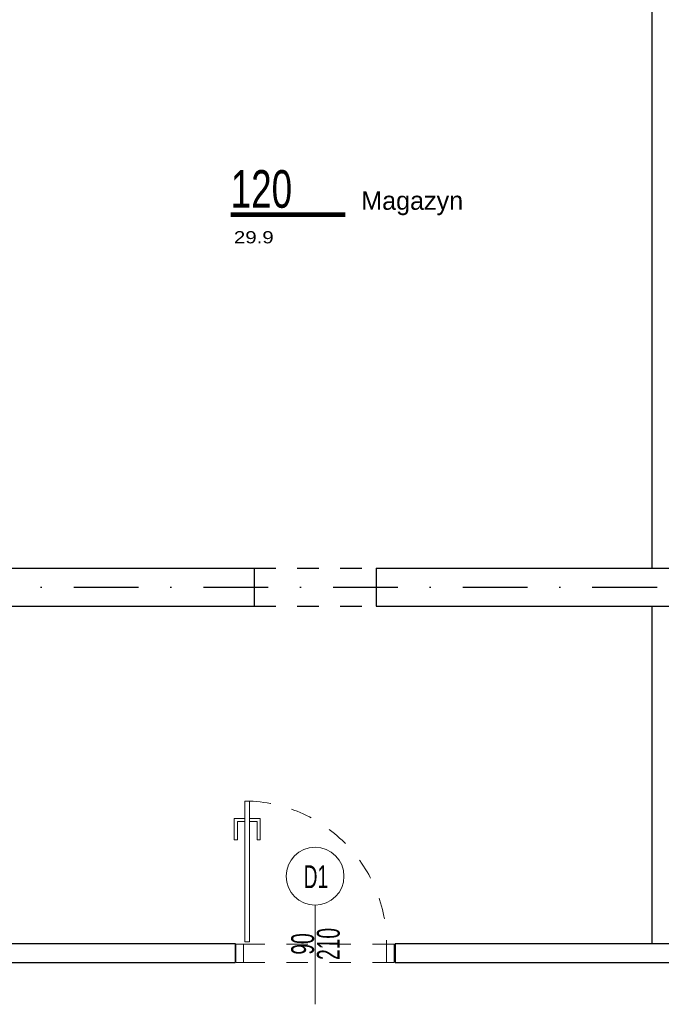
# Model space of a CAD drawing. Header units: millimetres. Extents: x 14495 to 271441, y -21035 to 2232.
# Tile 134 of 227: x 83429 to 83850, y 1001 to 1647. Entities that reach past the tile are written whole.
import ezdxf
from ezdxf.enums import TextEntityAlignment as Align

# ---------------------------------------------------------------- set-up
doc = ezdxf.new("R2010")
doc.units = ezdxf.units.MM
doc.linetypes.add('DASHDOT', pattern=[1, 0.5, -0.25, 0, -0.25])
doc.linetypes.add('DASHED', pattern=[28.222222, 14.111111, -14.111111])
for name, color, linetype in [('_1_cienkie', 251, 'Continuous'), ('A-POW-NR', 1, 'Continuous'), ('A_OSIE', 252, 'DASHDOT'), ('A_PROJEKTOWANE', 3, 'Continuous'), ('A_SC_DZIAlOWE', 4, 'Continuous')]:
    doc.layers.add(name, color=color, linetype=linetype)
doc.layers.add('A-POW', color=2, linetype='Continuous', plot=False)
for name, color, linetype, lineweight in [('A_solid', 252, 'Continuous', 0), ('A_Stolarka_drzwi', 1, 'Continuous', 9), ('M_drzwi', 1, 'Continuous', 5)]:
    doc.layers.add(name, color=color, linetype=linetype, lineweight=lineweight)
doc.styles.add('arial-tab', font='arial.ttf')
doc.styles.add('ARIAL1_2', font='arial.ttf', dxfattribs={"width": 1.2})
doc.styles.add('arialce', font='ARIALN.TTF')
doc.styles.add('cent', font='swissel.ttf')
doc.styles.add('ROMANS', font='romans', dxfattribs={"width": 0.6})
doc.styles.add('switz721ltexbt', font='swissel.ttf')

# ---------------------------------------------------------------- blocks, each defined once
blk = doc.blocks.new('POW')
at = {"const_width": 5}
blk.add_lwpolyline([(125.3, 0), (0, 0)], dxfattribs=at)
at = {"style": 'switz721ltexbt'}
blk.add_attdef('001', (-1.8, 12.3), '', height=41.2, dxfattribs=at)
blk = doc.blocks.new('SSCVCFDSS')
blk.add_line((0, 50.02), (0, 0))
blk.add_circle((0, -19), 19)
at = {"style": 'ROMANS', "text_generation_flag": 4, "width": 0.6}
blk.add_attdef('FD1-8', text='', height=13, rotation=270, dxfattribs=at).set_placement((6.15, 55.19), align=Align.RIGHT)
for tag, p in [('200', (8.16, 25.47)), ('90', (-8.71, 25.47))]:
    blk.add_attdef(tag, text='', height=13, rotation=270, dxfattribs=at).set_placement(p, align=Align.MIDDLE)
blk.add_attdef('AL6C', text='', height=13, dxfattribs=at).set_placement((-0.56, -18.64), align=Align.MIDDLE)
blk = doc.blocks.new('DRZWI Z OSCIEZNICA NIEOKALAJACA 90')
at = {"linetype": 'DASHED'}
for p, q in [((-12, 5), (-12, 99)), ((0, 5), (0, 99))]:
    blk.add_line(p, q, dxfattribs=at)
at = {"ltscale": 0.05}
blk.add_line((-39.5, 52), (25.59, 52), dxfattribs=at)
for points in [[(-12, 99), (-12, 104), (0, 104), (0, 99)], [(93.91, 9.01), (1.43, 9.01), (1.43, 6.01), (93.91, 6.01)], [(-12, 0), (-12, 5), (0, 5), (0, 0)]]:
    blk.add_lwpolyline(points, close=True)
for points in [[(82.48, 9.01), (82.48, 16.01), (68.48, 16.01), (68.48, 14.01), (80.48, 14.01), (80.48, 9.01)], [(82.48, 6.01), (82.48, -0.99), (68.48, -0.99), (68.48, 1.01), (80.48, 1.01), (80.48, 6.01)]]:
    blk.add_lwpolyline(points)
at = {"linetype": 'DASHED'}
blk.add_arc((0, 5), 94, 2.44751, 90, dxfattribs=at)

msp = doc.modelspace()

# ---------------------------------------------------------------- linework, layer by layer
at = {"layer": '_1_cienkie', "linetype": 'DASHED'}
for p, q in [((83582.79, 1287.24), (83662.79, 1287.24)), ((83582.79, 1262.24), (83662.79, 1262.24))]:
    msp.add_line(p, q, dxfattribs=at)
at = {"layer": 'A_OSIE', "ltscale": 85}
msp.add_line((82272.89, 1274.74), (86478.26, 1274.74), dxfattribs=at)
at = {"layer": 'A_PROJEKTOWANE'}
for p, q in [((83224.65, 1287.24), (83582.79, 1287.24)), ((83582.79, 1287.24), (83582.79, 1262.24)), ((83582.79, 1287.24), (83582.79, 1262.24)), ((83662.79, 1287.24), (83662.79, 1262.24)), ((83662.79, 1287.24), (83662.79, 1262.24)), ((83662.79, 1287.24), (84321.79, 1287.24)), ((83224.65, 1262.24), (83582.79, 1262.24)), ((83662.79, 1262.24), (84321.79, 1262.24)), ((83570.29, 1040.99), (83570.29, 1028.49)), ((83570.29, 1040.99), (83570.29, 1028.49)), ((83675.29, 1040.99), (83675.29, 1028.49))]:
    msp.add_line(p, q, dxfattribs=at)
at = {"layer": 'A_SC_DZIAlOWE'}
for p, q in [((83843.79, 1742.74), (83843.79, 1287.24)), ((83843.79, 1262.24), (83843.79, 1040.99)), ((83406.29, 1040.99), (83570.29, 1040.99)), ((83675.29, 1040.99), (84143.87, 1040.99)), ((83393.79, 1028.49), (83570.29, 1028.49)), ((83675.29, 1028.49), (84156.37, 1028.49))]:
    msp.add_line(p, q, dxfattribs=at)
at = {"layer": 'A_solid', "linetype": 'Continuous'}
for points in [[(83582.79, 1287.24), (83582.79, 1287.24), (83582.79, 1262.24), (83582.79, 1262.24)], [(83662.79, 1287.24), (83662.79, 1287.24), (83662.79, 1262.24), (83662.79, 1262.24)]]:
    msp.add_lwpolyline(points, dxfattribs=at)

# ---------------------------------------------------------------- block references
at = {"layer": 'A-POW-NR'}
ref = msp.add_blockref('POW', (83567.3, 1519.28), dxfattribs=dict(at, xscale=0.6, yscale=0.6, zscale=0.6))
ref.add_attrib('88,88', '29.9', dxfattribs={"layer": 'A-POW', "height": 8, "style": 'ARIAL1_2', "width": 1.2}).set_placement((83595.52, 1500.43), align=Align.RIGHT)
ref.add_attrib('POKOJ', 'Magazyn', (83652.97, 1522.49), dxfattribs={"layer": 'A-POW', "height": 12, "style": 'arialce', "width": 1.2})
ref.add_attrib('001', '120', (83567.3, 1523.79), dxfattribs={"layer": '0', "height": 24.71, "style": 'switz721ltexbt', "width": 0.7})
at = {"layer": 'A_Stolarka_drzwi', "xscale": -1, "rotation": 269.9999999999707}
msp.add_blockref('DRZWI Z OSCIEZNICA NIEOKALAJACA 90', (83570.67, 1040.49), dxfattribs=at)
at = {"layer": 'M_drzwi'}
ref = msp.add_blockref('SSCVCFDSS', (83622.67, 1066.08), dxfattribs=dict(at, rotation=180))
ref.add_attrib('90', '210', dxfattribs={"layer": '0', "height": 15, "rotation": 90, "style": 'cent', "width": 0.6}).set_placement((83631.38, 1040.61), align=Align.MIDDLE)
ref.add_attrib('200', '90', dxfattribs={"layer": '0', "height": 15, "rotation": 90, "style": 'cent', "width": 0.6}).set_placement((83614.52, 1040.61), align=Align.MIDDLE)
ref.add_attrib('AL6C', 'D1', dxfattribs={"layer": '0', "height": 15, "style": 'arial-tab', "width": 0.6}).set_placement((83623.23, 1084.72), align=Align.MIDDLE)

doc.saveas('drawing.dxf')
